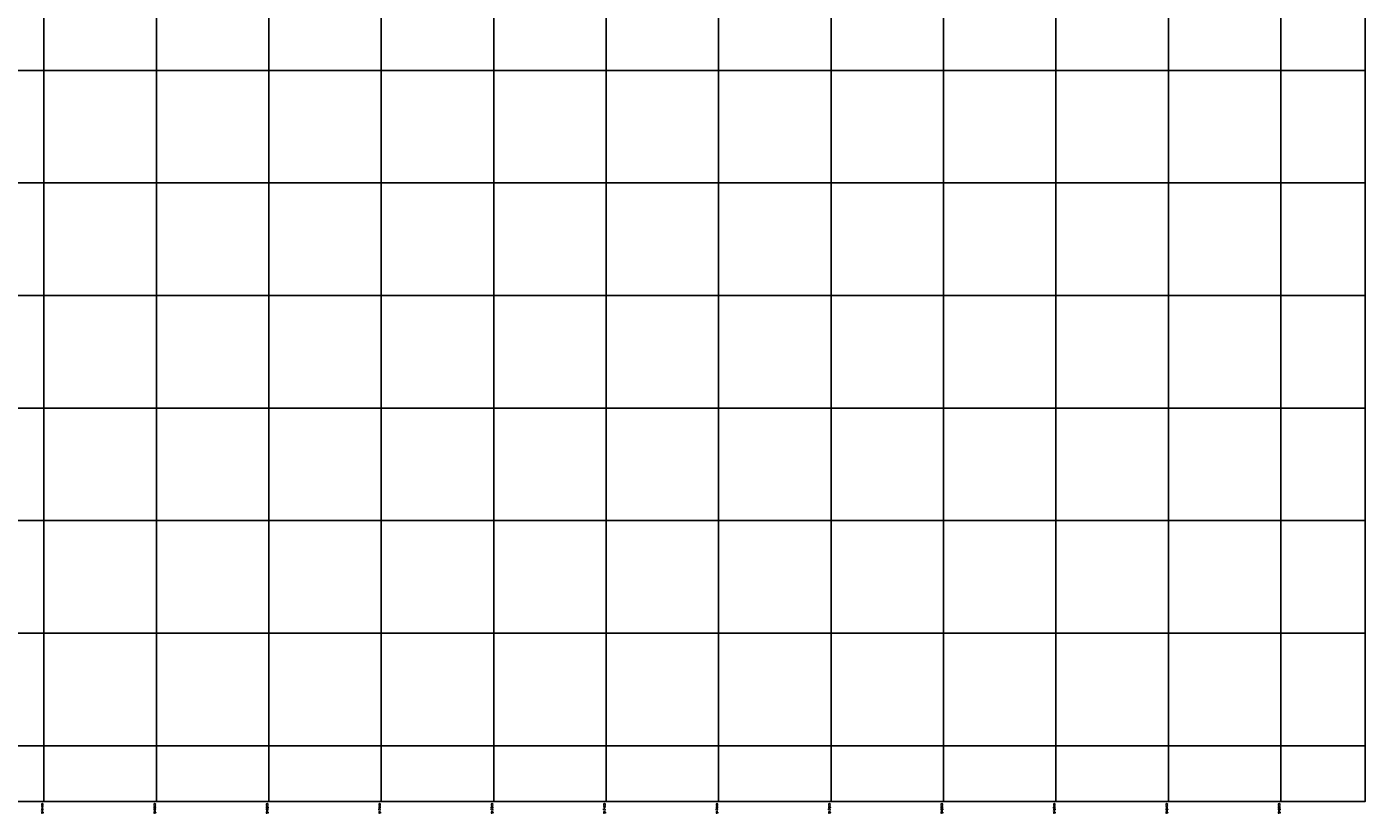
# Model space of a CAD drawing. Extents: x 539028 to 544996, y 8596245 to 8601028.
# Tile 28 of 32: x 542615 to 544996, y 8596245 to 8597641. Entities that reach past the tile are written whole.
import ezdxf
from ezdxf.enums import TextEntityAlignment as Align

# ---------------------------------------------------------------- set-up
doc = ezdxf.new("R2010")
doc.units = 0
doc.header["$MEASUREMENT"] = 0
doc.layers.add('MALHA', color=9, linetype='Continuous')
doc.layers.add('TXT_COORD', color=2, linetype='Continuous')
doc.styles.add('GEOSIS', font='ROMANS.SHX')

msp = doc.modelspace()

# ---------------------------------------------------------------- linework, layer by layer
at = {"layer": 'MALHA'}
for p, q in [((542645.513, 8601028.275), (542645.513, 8596264.109)), ((542845.513, 8601028.275), (542845.513, 8596264.109)), ((543045.513, 8601028.275), (543045.513, 8596264.109)), ((543245.513, 8601028.275), (543245.513, 8596264.109)), ((543445.513, 8601028.275), (543445.513, 8596264.109)), ((543645.513, 8601028.275), (543645.513, 8596264.109)), ((543845.513, 8601028.275), (543845.513, 8596264.109)), ((544045.513, 8601028.275), (544045.513, 8596264.109)), ((544245.513, 8601028.275), (544245.513, 8596264.109)), ((544445.513, 8601028.275), (544445.513, 8596264.109)), ((544645.513, 8601028.275), (544645.513, 8596264.109)), ((544845.513, 8601028.275), (544845.513, 8596264.109)), ((539050.307, 8597563.105), (544995.7, 8597563.105)), ((539050.307, 8597363.105), (544995.7, 8597363.105)), ((539050.307, 8597163.105), (544995.7, 8597163.105)), ((539050.307, 8596963.105), (544995.7, 8596963.105)), ((539050.307, 8596763.105), (544995.7, 8596763.105)), ((539050.307, 8596563.105), (544995.7, 8596563.105)), ((539050.307, 8596363.105), (544995.7, 8596363.105))]:
    msp.add_line(p, q, dxfattribs=at)
msp.add_lwpolyline([(539050.307, 8601028.275), (539050.307, 8596264.109), (544995.7, 8596264.109), (544995.7, 8601028.275)], close=True, dxfattribs=at)

# ---------------------------------------------------------------- texts
at = {"layer": 'TXT_COORD', "style": 'GEOSIS'}
for s, p in [('816400', (542645.513, 8596260.609)), ('816600', (542845.513, 8596260.609)), ('816800', (543045.513, 8596260.609)), ('817000', (543245.513, 8596260.609)), ('817200', (543445.513, 8596260.609)), ('817400', (543645.513, 8596260.609)), ('817600', (543845.513, 8596260.609)), ('817800', (544045.513, 8596260.609)), ('818000', (544245.513, 8596260.609)), ('818200', (544445.513, 8596260.609)), ('818400', (544645.513, 8596260.609)), ('818600', (544845.513, 8596260.609))]:
    msp.add_text(s, height=3.5, rotation=90, dxfattribs=at).set_placement(p, align=Align.BOTTOM_RIGHT)

doc.saveas('drawing.dxf')
